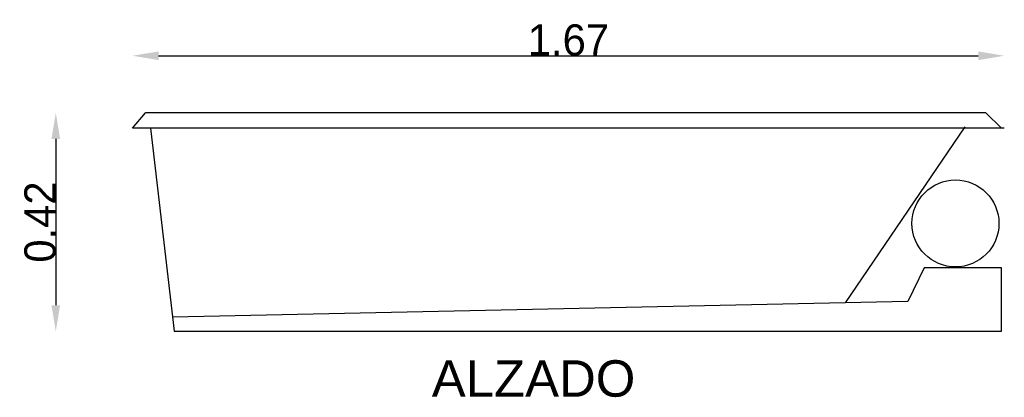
# Model space of a CAD drawing. Extents: x 91.6 to 93.49, y 133.92 to 134.65.
import ezdxf

# ---------------------------------------------------------------- set-up
doc = ezdxf.new("R2010")
doc.units = 0
doc.header["$MEASUREMENT"] = 0
doc.layers.get('0').update_dxf_attribs({"linetype": 'CONTINUOUS'})
doc.layers.get('DEFPOINTS').update_dxf_attribs({"linetype": 'CONTINUOUS'})
doc.layers.add('COTAS', color=1, linetype='CONTINUOUS')
doc.layers.add('TEXTO', color=5, linetype='CONTINUOUS')
doc.styles.add('REXTO1', font='ARIAL.TTF')
doc.dimstyles.get("Standard").update_dxf_attribs({"dimtxt": 0.18, "dimasz": 0.18, "dimexe": 0.18, "dimexo": 0.0625, "dimgap": 0.09, "dimtad": 0, "dimtih": 1, "dimtoh": 1, "dimdec": 4, "dimzin": 0, "dimdsep": 46, "dimtxsty": 'Standard', "dimcen": 0.09, "dimadec": 0, "dimazin": 0, "dimtfac": 1, "dimtdec": 4, "dimtofl": 0, "dimtmove": 0, "dimatfit": 3, "dimfxl": 0, "dimtolj": 1, "dimtzin": 0, "dimarcsym": 0})

# ---------------------------------------------------------------- blocks, each defined once
blk = doc.blocks.new('*D1')
at = {"color": 0, "linetype": 'ByBlock'}
blk.add_line((91.6653, 134.4198), (91.6653, 134.0998), dxfattribs=at)
for points in [[(91.657, 134.4198), (91.6736, 134.4198), (91.6653, 134.4698)], [(91.657, 134.0998), (91.6736, 134.0998), (91.6653, 134.0498)]]:
    blk.add_solid(points, dxfattribs=at)
at = {"layer": 'DEFPOINTS', "color": 0, "linetype": 'ByBlock'}
for p in [(91.8374, 134.4698), (91.6653, 134.0498), (91.8925, 134.0498)]:
    blk.add_point(p, dxfattribs=at)
at = {"color": 0, "linetype": 'ByBlock', "insert": (91.6353, 134.2598), "char_height": 0.06, "attachment_point": 5, "rotation": 90}
blk.add_mtext('\\A1;0.42', dxfattribs=at)
blk = doc.blocks.new('*D0')
at = {"color": 0, "linetype": 'ByBlock'}
blk.add_line((91.1977, 134.518), (92.773, 134.518), dxfattribs=at)
for points in [[(91.1977, 134.5263), (91.1977, 134.5096), (91.1477, 134.518)], [(92.773, 134.5263), (92.773, 134.5096), (92.823, 134.518)]]:
    blk.add_solid(points, dxfattribs=at)
at = {"layer": 'DEFPOINTS', "color": 0, "linetype": 'ByBlock'}
for p in [(92.823, 134.518), (91.1477, 134.3787), (92.823, 134.3787)]:
    blk.add_point(p, dxfattribs=at)
at = {"color": 0, "linetype": 'ByBlock', "insert": (91.9853, 134.548), "char_height": 0.06, "attachment_point": 5}
blk.add_mtext('\\A1;1.67', dxfattribs=at)

msp = doc.modelspace()

# ---------------------------------------------------------------- linework, layer by layer
for p, q in [((91.8129, 134.4403), (91.8374, 134.4698)), ((93.4829, 134.4403), (93.4526, 134.4698)), ((93.4882, 134.4403), (91.8129, 134.4403)), ((91.8476, 134.4403), (91.8925, 134.0498)), ((93.4125, 134.4429), (93.1823, 134.1041)), ((93.3342, 134.1718), (93.3029, 134.1067)), ((93.4829, 134.1718), (93.3342, 134.1718)), ((93.3029, 134.1067), (91.8894, 134.0768))]:
    msp.add_line(p, q)
for points in [[(93.4526, 134.4698), (91.8374, 134.4698)], [(91.8925, 134.0498), (93.4829, 134.0498), (93.4829, 134.1718)]]:
    msp.add_lwpolyline(points)
msp.add_circle((93.3943, 134.2571), 0.0836)

# ---------------------------------------------------------------- texts
at = {"layer": 'TEXTO', "style": 'REXTO1'}
msp.add_text('ALZADO', height=0.07, dxfattribs=at).set_placement((92.3879, 133.9239))

# ---------------------------------------------------------------- dimensions: what is measured, and where the dimension line sits
at = {"layer": 'COTAS'}
dim = msp.add_linear_dim(base=(93.4882, 134.5796), p1=(91.8129, 134.4403), p2=(93.4882, 134.4403), text='1.67', dimstyle='Standard', override={"dimtxt": 0.06, "dimasz": 0.05, "dimexe": 1.25, "dimexo": 0.625, "dimgap": 0, "dimtad": 1, "dimtih": 0, "dimtoh": 0, "dimdec": 2, "dimzin": 8, "dimcen": 2.5, "dimse1": 1, "dimse2": 1, "dimtdec": 2, "dimtix": 1, "dimtofl": 1}, dxfattribs=at)
dim.commit()
dim.dimension.update_dxf_attribs({"geometry": '*D0', "text_midpoint": (92.6505, 134.6096), "insert": (0.6652, 0.0616)})
dim = msp.add_linear_dim(base=(91.6653, 134.0498), p1=(91.8374, 134.4698), p2=(91.8925, 134.0498), angle=90, dimstyle='Standard', override={"dimtxt": 0.06, "dimasz": 0.05, "dimexe": 1.25, "dimexo": 0.625, "dimgap": 0, "dimtad": 1, "dimtih": 0, "dimtoh": 0, "dimdec": 2, "dimzin": 8, "dimcen": 2.5, "dimse1": 1, "dimse2": 1, "dimtdec": 2, "dimtix": 1, "dimtofl": 1}, dxfattribs=at)
dim.commit()
dim.dimension.update_dxf_attribs({"geometry": '*D1', "text_midpoint": (91.6353, 134.2598)})

doc.saveas('drawing.dxf')
